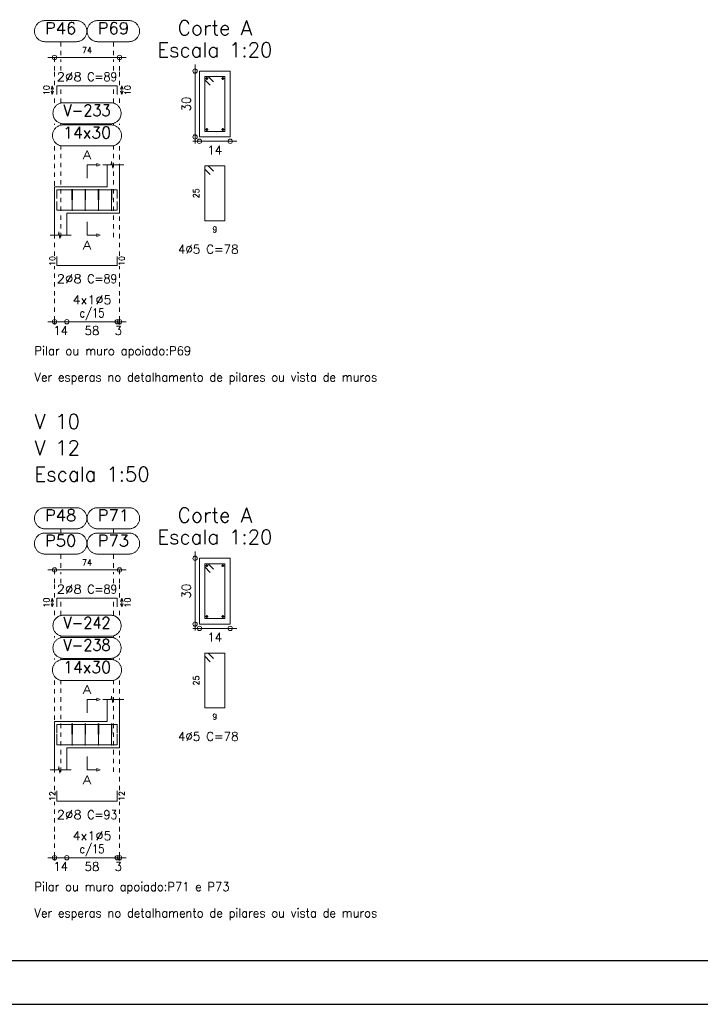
# Model space of a CAD drawing. Header units: millimetres. Extents: x -80 to 444, y 0 to 170.
# Tile 89 of 133: x 230 to 245, y 65 to 87. Entities that reach past the tile are written whole.
import ezdxf
from ezdxf.enums import TextEntityAlignment as Align

# ---------------------------------------------------------------- set-up
doc = ezdxf.new("R2010")
doc.units = ezdxf.units.MM
doc.linetypes.add('CYPE_PUNTO', pattern=[0.075, 0, -0.075])
for name, color, linetype, lineweight in [('ARM_COMPRIMENTOS', 3, 'Continuous', 0), ('ARM_DENTRO_VIGA', 4, 'Continuous', 15), ('ARM_ESTRIBOS', 3, 'Continuous', 0), ('ARM_TEXTOS', 3, 'Continuous', 0), ('COT_COTAS', 3, 'Continuous', 0), ('COT_EST', 3, 'Continuous', 0), ('COT_LIN_APOIOS', 2, 'CYPE_PUNTO', 0), ('COT_LIN_AUX_COTA', 2, 'CYPE_PUNTO', 0), ('MARCAS_PLANTA', 3, 'Continuous', 0), ('REF_ESCALA', 3, 'Continuous', 0), ('REF_NOME', 3, 'Continuous', 0), ('REF_REFERENCIA', 3, 'Continuous', 0), ('SEC_CONTORNOS', 2, 'Continuous', 9), ('SEC_DIM_VIGA', 3, 'Continuous', 0), ('TEXTO_REF_NOME', 3, 'Continuous', 0), ('TEXTO_REF_REFERENCIA', 3, 'Continuous', 0), ('TXT_COMP', 3, 'Continuous', 0), ('TXT_EST', 3, 'Continuous', 0)]:
    doc.layers.add(name, color=color, linetype=linetype, lineweight=lineweight)
doc.styles.add('CYPETXT', font='romans', dxfattribs={"height": 0.2})

msp = doc.modelspace()

# ---------------------------------------------------------------- linework, layer by layer
at = {"color": 2}
msp.add_lwpolyline([(180, 124.4), (180, 65), (264.1, 65), (264.1, 124.4)], close=True, dxfattribs=at)
at = {"color": 6}
msp.add_lwpolyline([(182.5, 123.4), (182.5, 66), (263.1, 66), (263.1, 123.4)], close=True, dxfattribs=at)
at = {"layer": 'ARM_COMPRIMENTOS'}
for p, q in [((230.5006, 85.9294), (230.4706, 85.8544)), ((230.5006, 85.9294), (230.5306, 85.8544)), ((230.5006, 85.7294), (230.5006, 85.9294)), ((232.0806, 85.9294), (232.0506, 85.8544)), ((232.0806, 85.9294), (232.1106, 85.8544)), ((232.0806, 85.9294), (232.0806, 85.7294)), ((230.5006, 85.7294), (230.4706, 85.8044)), ((230.5006, 85.7294), (230.5306, 85.8044)), ((232.0806, 85.7294), (232.0506, 85.8044)), ((232.0806, 85.7294), (232.1106, 85.8044)), ((230.5006, 74.2534), (230.4706, 74.1784)), ((230.5006, 74.0534), (230.4706, 74.1284)), ((230.5006, 74.2534), (230.5306, 74.1784)), ((230.5006, 74.0534), (230.5006, 74.2534)), ((230.5006, 74.0534), (230.5306, 74.1284)), ((232.0806, 74.2534), (232.0506, 74.1784)), ((232.0806, 74.0534), (232.0506, 74.1284)), ((232.0806, 74.2534), (232.1106, 74.1784)), ((232.0806, 74.2534), (232.0806, 74.0534)), ((232.0806, 74.0534), (232.1106, 74.1284))]:
    msp.add_line(p, q, dxfattribs=at)
at = {"layer": 'ARM_DENTRO_VIGA'}
for p, q in [((233.9911, 86.0944), (234.0511, 86.0944)), ((234.0211, 86.1244), (234.0211, 86.0644)), ((234.3511, 86.0944), (234.4111, 86.0944)), ((234.3811, 86.1244), (234.3811, 86.0644)), ((233.9911, 84.9344), (234.0511, 84.9344)), ((234.0211, 84.9644), (234.0211, 84.9044)), ((234.3511, 84.9344), (234.4111, 84.9344)), ((234.3811, 84.9644), (234.3811, 84.9044)), ((233.9911, 74.9944), (234.0511, 74.9944)), ((234.0211, 75.0244), (234.0211, 74.9644)), ((234.3511, 74.9944), (234.4111, 74.9944)), ((234.3811, 75.0244), (234.3811, 74.9644)), ((233.9911, 73.8344), (234.0511, 73.8344)), ((234.0211, 73.8644), (234.0211, 73.8044)), ((234.3511, 73.8344), (234.4111, 73.8344)), ((234.3811, 73.8644), (234.3811, 73.8044))]:
    msp.add_line(p, q, dxfattribs=at)
for points in [[(230.6006, 85.7294), (230.6006, 85.9294), (231.9806, 85.9294), (231.9806, 85.7294)], [(230.6006, 83.3592), (230.6006, 83.5592), (231.9806, 83.5592), (231.9806, 83.3592)], [(230.6006, 83.2952), (230.6006, 83.0952), (231.9806, 83.0952), (231.9806, 83.2952)], [(230.6006, 82.0372), (230.6006, 81.8372), (231.9806, 81.8372), (231.9806, 82.0372)], [(230.6006, 74.0534), (230.6006, 74.2534), (231.9806, 74.2534), (231.9806, 74.0534)], [(230.6006, 71.1772), (230.6006, 71.3772), (231.9806, 71.3772), (231.9806, 71.1772)], [(230.6006, 71.1532), (230.6006, 70.9132), (231.9806, 70.9132), (231.9806, 71.1532)], [(230.6006, 69.8652), (230.6006, 69.6252), (231.9806, 69.6252), (231.9806, 69.8652)]]:
    msp.add_lwpolyline(points, dxfattribs=at)
for centre in [(234.0211, 86.0944), (234.3811, 86.0944), (234.0211, 84.9344), (234.3811, 84.9344), (234.0211, 74.9944), (234.3811, 74.9944), (234.0211, 73.8344), (234.3811, 73.8344)]:
    msp.add_circle(centre, 0.02, dxfattribs=at)
at = {"layer": 'ARM_ESTRIBOS'}
for points in [[(234.1736, 86.0169), (234.0511, 86.1394), (233.9761, 86.1394), (233.9761, 84.8894), (234.4261, 84.8894), (234.4261, 86.1394), (233.9761, 86.1394), (233.9761, 86.0644), (234.0986, 85.9419)], [(234.1736, 83.9819), (234.0511, 84.1044), (233.9761, 84.1044), (233.9761, 82.8544), (234.4261, 82.8544), (234.4261, 84.1044), (233.9761, 84.1044), (233.9761, 84.0294), (234.0986, 83.9069)], [(230.9566, 83.5282), (230.9566, 83.5772), (230.9516, 83.0772), (230.9466, 83.5772), (230.9466, 83.5472), (230.9466, 83.4982)], [(231.2566, 83.5282), (231.2566, 83.5772), (231.2516, 83.0772), (231.2466, 83.5772), (231.2466, 83.5472), (231.2466, 83.4982)], [(231.5566, 83.5282), (231.5566, 83.5772), (231.5516, 83.0772), (231.5466, 83.5772), (231.5466, 83.5472), (231.5466, 83.4982)], [(231.8566, 83.5282), (231.8566, 83.5772), (231.8516, 83.0772), (231.8466, 83.5772), (231.8466, 83.5472), (231.8466, 83.4982)], [(234.1736, 74.9169), (234.0511, 75.0394), (233.9761, 75.0394), (233.9761, 73.7894), (234.4261, 73.7894), (234.4261, 75.0394), (233.9761, 75.0394), (233.9761, 74.9644), (234.0986, 74.8419)], [(234.1736, 72.8819), (234.0511, 73.0044), (233.9761, 73.0044), (233.9761, 71.7544), (234.4261, 71.7544), (234.4261, 73.0044), (233.9761, 73.0044), (233.9761, 72.9294), (234.0986, 72.8069)], [(230.9566, 71.3462), (230.9566, 71.3952), (230.9516, 70.8952), (230.9466, 71.3952), (230.9466, 71.3652), (230.9466, 71.3162)], [(231.2566, 71.3462), (231.2566, 71.3952), (231.2516, 70.8952), (231.2466, 71.3952), (231.2466, 71.3652), (231.2466, 71.3162)], [(231.5566, 71.3462), (231.5566, 71.3952), (231.5516, 70.8952), (231.5466, 71.3952), (231.5466, 71.3652), (231.5466, 71.3162)], [(231.8566, 71.3462), (231.8566, 71.3952), (231.8516, 70.8952), (231.8466, 71.3952), (231.8466, 71.3652), (231.8466, 71.3162)]]:
    msp.add_lwpolyline(points, dxfattribs=at)
at = {"layer": 'COT_COTAS'}
for p, q in [((230.4006, 86.5744), (232.1806, 86.5744)), ((230.4006, 74.8984), (232.1806, 74.8984))]:
    msp.add_line(p, q, dxfattribs=at)
for centre in [(230.5506, 86.5744), (232.0306, 86.5744), (230.5506, 74.8984), (232.0306, 74.8984)]:
    msp.add_circle(centre, 0.05, dxfattribs=at)
at = {"layer": 'COT_EST'}
for points in [[(230.4006, 80.5522), (230.8306, 80.5522), (231.9806, 80.5522), (232.1806, 80.5522)], [(230.4006, 68.3402), (230.8306, 68.3402), (231.9806, 68.3402), (232.1806, 68.3402)]]:
    msp.add_lwpolyline(points, dxfattribs=at)
for centre in [(230.5506, 80.5522), (230.8306, 80.5522), (231.9806, 80.5522), (232.0306, 80.5522), (230.5506, 68.3402), (230.8306, 68.3402), (231.9806, 68.3402), (232.0306, 68.3402)]:
    msp.add_circle(centre, 0.05, dxfattribs=at)
at = {"layer": 'COT_LIN_APOIOS'}
for p, q in [((230.5506, 85.5432), (230.5506, 85.7144)), ((232.0306, 85.5432), (232.0306, 85.7144)), ((230.5506, 85.0372), (230.5506, 85.0632)), ((232.0306, 85.0372), (232.0306, 85.0632)), ((230.5506, 82.0522), (230.5506, 84.5572)), ((232.0306, 82.0522), (232.0306, 84.5572)), ((230.5506, 73.8672), (230.5506, 74.0384)), ((232.0306, 73.8672), (232.0306, 74.0384)), ((230.5506, 73.3612), (230.5506, 73.3872)), ((232.0306, 73.3612), (232.0306, 73.3872)), ((230.5506, 72.8552), (230.5506, 72.8812)), ((232.0306, 72.8552), (232.0306, 72.8812)), ((230.5506, 69.8802), (230.5506, 72.3752)), ((232.0306, 69.8802), (232.0306, 72.3752))]:
    msp.add_line(p, q, dxfattribs=at)
for points in [[(230.5506, 85.9444), (230.5506, 86.2744), (230.5506, 86.5494), (230.5506, 86.5744)], [(232.0306, 85.9444), (232.0306, 86.2744), (232.0306, 86.5494), (232.0306, 86.5744)], [(230.5506, 80.4922), (230.5506, 80.5272), (230.5506, 80.5772), (230.5506, 81.1522), (230.5506, 81.8222)], [(232.0306, 80.4922), (232.0306, 80.5272), (232.0306, 80.5772), (232.0306, 81.1522), (232.0306, 81.8222)], [(230.5506, 74.2684), (230.5506, 74.5984), (230.5506, 74.8734), (230.5506, 74.8984)], [(232.0306, 74.2684), (232.0306, 74.5984), (232.0306, 74.8734), (232.0306, 74.8984)], [(230.5506, 68.2802), (230.5506, 68.3152), (230.5506, 68.3652), (230.5506, 68.9402), (230.5506, 69.6102)], [(232.0306, 68.2802), (232.0306, 68.3152), (232.0306, 68.3652), (232.0306, 68.9402), (232.0306, 69.6102)]]:
    msp.add_lwpolyline(points, dxfattribs=at)
at = {"layer": 'COT_LIN_AUX_COTA'}
for p, q in [((230.6906, 86.2744), (230.6906, 86.5244)), ((231.8906, 86.2744), (231.8906, 86.5244)), ((230.6906, 85.5432), (230.6906, 85.8544)), ((231.8906, 85.5432), (231.8906, 85.8544)), ((230.6906, 85.0372), (230.6906, 85.0632)), ((231.8906, 85.0372), (231.8906, 85.0632)), ((230.6906, 82.4772), (230.6906, 84.5572)), ((231.8906, 82.4772), (231.8906, 84.5572)), ((230.6906, 75.7384), (230.6906, 75.8344)), ((231.8906, 75.7384), (231.8906, 75.8344)), ((230.6906, 74.5984), (230.6906, 74.8484)), ((231.8906, 74.5984), (231.8906, 74.8484)), ((230.6906, 73.8672), (230.6906, 74.1784)), ((231.8906, 73.8672), (231.8906, 74.1784)), ((230.6906, 73.3612), (230.6906, 73.3872)), ((231.8906, 73.3612), (231.8906, 73.3872)), ((230.6906, 72.8552), (230.6906, 72.8812)), ((231.8906, 72.8552), (231.8906, 72.8812)), ((230.6906, 70.2952), (230.6906, 72.3752)), ((231.8906, 70.2952), (231.8906, 72.3752))]:
    msp.add_line(p, q, dxfattribs=at)
for points in [[(230.6906, 86.6244), (230.6906, 86.8344), (230.6906, 86.9344)], [(231.8906, 86.6244), (231.8906, 86.8344), (231.8906, 86.9344)], [(230.6906, 74.9484), (230.6906, 75.1584), (230.6906, 75.2584)], [(231.8906, 74.9484), (231.8906, 75.1584), (231.8906, 75.2584)]]:
    msp.add_lwpolyline(points, dxfattribs=at)
at = {"layer": 'MARCAS_PLANTA'}
for points in [[(231.2906, 83.8272), (231.2906, 84.1272), (231.5156, 84.1272), (231.5156, 84.1572), (231.5906, 84.1272), (231.5156, 84.0972), (231.5156, 84.1272)], [(231.2906, 82.8272), (231.2906, 82.5272), (231.5156, 82.5272), (231.5156, 82.5572), (231.5906, 82.5272), (231.5156, 82.4972), (231.5156, 82.5272)], [(231.2906, 71.6452), (231.2906, 71.9452), (231.5156, 71.9452), (231.5156, 71.9752), (231.5906, 71.9452), (231.5156, 71.9152), (231.5156, 71.9452)], [(231.2906, 70.6452), (231.2906, 70.3452), (231.5156, 70.3452), (231.5156, 70.3752), (231.5906, 70.3452), (231.5156, 70.3152), (231.5156, 70.3452)]]:
    msp.add_lwpolyline(points, dxfattribs=at)
at = {"layer": 'REF_NOME'}
for points in [[(231.8266, 85.5432), (231.8427, 85.5426), (231.8586, 85.541), (231.8745, 85.5384), (231.8901, 85.5347), (231.9054, 85.5299), (231.9203, 85.5241), (231.9349, 85.5174), (231.949, 85.5097), (231.9625, 85.501), (231.9754, 85.4915), (231.9876, 85.4812), (231.9992, 85.47), (232.0099, 85.4581), (232.0199, 85.4455), (232.0289, 85.4323), (232.0371, 85.4185), (232.0443, 85.4042), (232.0506, 85.3894), (232.0559, 85.3743), (232.0601, 85.3588), (232.0633, 85.3431), (232.0654, 85.3272), (232.0665, 85.3112), (232.0665, 85.2952), (232.0654, 85.2792), (232.0633, 85.2633), (232.0601, 85.2475), (232.0559, 85.2321), (232.0506, 85.2169), (232.0443, 85.2022), (232.0371, 85.1878), (232.0289, 85.174), (232.0199, 85.1608), (232.0099, 85.1482), (231.9992, 85.1363), (231.9876, 85.1252), (231.9754, 85.1148), (231.9625, 85.1053), (231.949, 85.0967), (231.9349, 85.089), (231.9203, 85.0822), (231.9054, 85.0765), (231.8901, 85.0717), (231.8745, 85.068), (231.8586, 85.0653), (231.8427, 85.0637), (231.8266, 85.0632), (230.7546, 85.0632), (230.7386, 85.0637), (230.7227, 85.0653), (230.7068, 85.068), (230.6912, 85.0717), (230.6759, 85.0765), (230.661, 85.0822), (230.6464, 85.089), (230.6323, 85.0967), (230.6188, 85.1053), (230.6059, 85.1148), (230.5937, 85.1252), (230.5821, 85.1363), (230.5714, 85.1482), (230.5614, 85.1608), (230.5524, 85.174), (230.5442, 85.1878), (230.5369, 85.2022), (230.5307, 85.2169), (230.5254, 85.2321), (230.5212, 85.2475), (230.518, 85.2633), (230.5159, 85.2792), (230.5148, 85.2952), (230.5148, 85.3112), (230.5159, 85.3272), (230.518, 85.3431), (230.5212, 85.3588), (230.5254, 85.3743), (230.5307, 85.3894), (230.5369, 85.4042), (230.5442, 85.4185), (230.5524, 85.4323), (230.5614, 85.4455), (230.5714, 85.4581), (230.5821, 85.47), (230.5937, 85.4812), (230.6059, 85.4915), (230.6188, 85.501), (230.6323, 85.5097), (230.6464, 85.5174), (230.661, 85.5241), (230.6759, 85.5299), (230.6912, 85.5347), (230.7068, 85.5384), (230.7227, 85.541), (230.7386, 85.5426), (230.7546, 85.5432), (231.8266, 85.5432)], [(231.8366, 85.0372), (231.8527, 85.0366), (231.8686, 85.035), (231.8845, 85.0324), (231.9001, 85.0287), (231.9154, 85.0239), (231.9303, 85.0181), (231.9449, 85.0114), (231.959, 85.0037), (231.9725, 84.995), (231.9854, 84.9855), (231.9976, 84.9752), (232.0092, 84.964), (232.0199, 84.9521), (232.0299, 84.9395), (232.0389, 84.9263), (232.0471, 84.9125), (232.0543, 84.8982), (232.0606, 84.8834), (232.0659, 84.8683), (232.0701, 84.8528), (232.0733, 84.8371), (232.0754, 84.8212), (232.0765, 84.8052), (232.0765, 84.7892), (232.0754, 84.7732), (232.0733, 84.7573), (232.0701, 84.7415), (232.0659, 84.7261), (232.0606, 84.7109), (232.0543, 84.6962), (232.0471, 84.6818), (232.0389, 84.668), (232.0299, 84.6548), (232.0199, 84.6422), (232.0092, 84.6303), (231.9976, 84.6192), (231.9854, 84.6088), (231.9725, 84.5993), (231.959, 84.5907), (231.9449, 84.583), (231.9303, 84.5762), (231.9154, 84.5705), (231.9001, 84.5657), (231.8845, 84.562), (231.8686, 84.5593), (231.8527, 84.5577), (231.8366, 84.5572), (230.7446, 84.5572), (230.7286, 84.5577), (230.7127, 84.5593), (230.6968, 84.562), (230.6812, 84.5657), (230.6659, 84.5705), (230.651, 84.5762), (230.6364, 84.583), (230.6223, 84.5907), (230.6088, 84.5993), (230.5959, 84.6088), (230.5837, 84.6192), (230.5721, 84.6303), (230.5614, 84.6422), (230.5514, 84.6548), (230.5424, 84.668), (230.5342, 84.6818), (230.5269, 84.6962), (230.5207, 84.7109), (230.5154, 84.7261), (230.5112, 84.7415), (230.508, 84.7573), (230.5059, 84.7732), (230.5048, 84.7892), (230.5048, 84.8052), (230.5059, 84.8212), (230.508, 84.8371), (230.5112, 84.8528), (230.5154, 84.8683), (230.5207, 84.8834), (230.5269, 84.8982), (230.5342, 84.9125), (230.5424, 84.9263), (230.5514, 84.9395), (230.5614, 84.9521), (230.5721, 84.964), (230.5837, 84.9752), (230.5959, 84.9855), (230.6088, 84.995), (230.6223, 85.0037), (230.6364, 85.0114), (230.651, 85.0181), (230.6659, 85.0239), (230.6812, 85.0287), (230.6968, 85.0324), (230.7127, 85.035), (230.7286, 85.0366), (230.7446, 85.0372), (231.8366, 85.0372)], [(231.8266, 73.8672), (231.8427, 73.8666), (231.8586, 73.865), (231.8745, 73.8624), (231.8901, 73.8587), (231.9054, 73.8539), (231.9203, 73.8481), (231.9349, 73.8414), (231.949, 73.8337), (231.9625, 73.825), (231.9754, 73.8155), (231.9876, 73.8052), (231.9992, 73.794), (232.0099, 73.7821), (232.0199, 73.7695), (232.0289, 73.7563), (232.0371, 73.7425), (232.0443, 73.7282), (232.0506, 73.7134), (232.0559, 73.6983), (232.0601, 73.6828), (232.0633, 73.6671), (232.0654, 73.6512), (232.0665, 73.6352), (232.0665, 73.6192), (232.0654, 73.6032), (232.0633, 73.5873), (232.0601, 73.5715), (232.0559, 73.5561), (232.0506, 73.5409), (232.0443, 73.5262), (232.0371, 73.5118), (232.0289, 73.498), (232.0199, 73.4848), (232.0099, 73.4722), (231.9992, 73.4603), (231.9876, 73.4492), (231.9754, 73.4388), (231.9625, 73.4293), (231.949, 73.4207), (231.9349, 73.413), (231.9203, 73.4062), (231.9054, 73.4005), (231.8901, 73.3957), (231.8745, 73.392), (231.8586, 73.3893), (231.8427, 73.3877), (231.8266, 73.3872), (230.7546, 73.3872), (230.7386, 73.3877), (230.7227, 73.3893), (230.7068, 73.392), (230.6912, 73.3957), (230.6759, 73.4005), (230.661, 73.4062), (230.6464, 73.413), (230.6323, 73.4207), (230.6188, 73.4293), (230.6059, 73.4388), (230.5937, 73.4492), (230.5821, 73.4603), (230.5714, 73.4722), (230.5614, 73.4848), (230.5524, 73.498), (230.5442, 73.5118), (230.5369, 73.5262), (230.5307, 73.5409), (230.5254, 73.5561), (230.5212, 73.5715), (230.518, 73.5873), (230.5159, 73.6032), (230.5148, 73.6192), (230.5148, 73.6352), (230.5159, 73.6512), (230.518, 73.6671), (230.5212, 73.6828), (230.5254, 73.6983), (230.5307, 73.7134), (230.5369, 73.7282), (230.5442, 73.7425), (230.5524, 73.7563), (230.5614, 73.7695), (230.5714, 73.7821), (230.5821, 73.794), (230.5937, 73.8052), (230.6059, 73.8155), (230.6188, 73.825), (230.6323, 73.8337), (230.6464, 73.8414), (230.661, 73.8481), (230.6759, 73.8539), (230.6912, 73.8587), (230.7068, 73.8624), (230.7227, 73.865), (230.7386, 73.8666), (230.7546, 73.8672), (231.8266, 73.8672)], [(231.8266, 73.3612), (231.8427, 73.3606), (231.8586, 73.359), (231.8745, 73.3564), (231.8901, 73.3527), (231.9054, 73.3479), (231.9203, 73.3421), (231.9349, 73.3354), (231.949, 73.3277), (231.9625, 73.319), (231.9754, 73.3095), (231.9876, 73.2992), (231.9992, 73.288), (232.0099, 73.2761), (232.0199, 73.2635), (232.0289, 73.2503), (232.0371, 73.2365), (232.0443, 73.2222), (232.0506, 73.2074), (232.0559, 73.1923), (232.0601, 73.1768), (232.0633, 73.1611), (232.0654, 73.1452), (232.0665, 73.1292), (232.0665, 73.1132), (232.0654, 73.0972), (232.0633, 73.0813), (232.0601, 73.0655), (232.0559, 73.0501), (232.0506, 73.0349), (232.0443, 73.0202), (232.0371, 73.0058), (232.0289, 72.992), (232.0199, 72.9788), (232.0099, 72.9662), (231.9992, 72.9543), (231.9876, 72.9432), (231.9754, 72.9328), (231.9625, 72.9233), (231.949, 72.9147), (231.9349, 72.907), (231.9203, 72.9002), (231.9054, 72.8945), (231.8901, 72.8897), (231.8745, 72.886), (231.8586, 72.8833), (231.8427, 72.8817), (231.8266, 72.8812), (230.7546, 72.8812), (230.7386, 72.8817), (230.7227, 72.8833), (230.7068, 72.886), (230.6912, 72.8897), (230.6759, 72.8945), (230.661, 72.9002), (230.6464, 72.907), (230.6323, 72.9147), (230.6188, 72.9233), (230.6059, 72.9328), (230.5937, 72.9432), (230.5821, 72.9543), (230.5714, 72.9662), (230.5614, 72.9788), (230.5524, 72.992), (230.5442, 73.0058), (230.5369, 73.0202), (230.5307, 73.0349), (230.5254, 73.0501), (230.5212, 73.0655), (230.518, 73.0813), (230.5159, 73.0972), (230.5148, 73.1132), (230.5148, 73.1292), (230.5159, 73.1452), (230.518, 73.1611), (230.5212, 73.1768), (230.5254, 73.1923), (230.5307, 73.2074), (230.5369, 73.2222), (230.5442, 73.2365), (230.5524, 73.2503), (230.5614, 73.2635), (230.5714, 73.2761), (230.5821, 73.288), (230.5937, 73.2992), (230.6059, 73.3095), (230.6188, 73.319), (230.6323, 73.3277), (230.6464, 73.3354), (230.661, 73.3421), (230.6759, 73.3479), (230.6912, 73.3527), (230.7068, 73.3564), (230.7227, 73.359), (230.7386, 73.3606), (230.7546, 73.3612), (231.8266, 73.3612)], [(231.8366, 72.8552), (231.8527, 72.8546), (231.8686, 72.853), (231.8845, 72.8504), (231.9001, 72.8467), (231.9154, 72.8419), (231.9303, 72.8361), (231.9449, 72.8294), (231.959, 72.8217), (231.9725, 72.813), (231.9854, 72.8035), (231.9976, 72.7932), (232.0092, 72.782), (232.0199, 72.7701), (232.0299, 72.7575), (232.0389, 72.7443), (232.0471, 72.7305), (232.0543, 72.7162), (232.0606, 72.7014), (232.0659, 72.6863), (232.0701, 72.6708), (232.0733, 72.6551), (232.0754, 72.6392), (232.0765, 72.6232), (232.0765, 72.6072), (232.0754, 72.5912), (232.0733, 72.5753), (232.0701, 72.5595), (232.0659, 72.5441), (232.0606, 72.5289), (232.0543, 72.5142), (232.0471, 72.4998), (232.0389, 72.486), (232.0299, 72.4728), (232.0199, 72.4602), (232.0092, 72.4483), (231.9976, 72.4372), (231.9854, 72.4268), (231.9725, 72.4173), (231.959, 72.4087), (231.9449, 72.401), (231.9303, 72.3942), (231.9154, 72.3885), (231.9001, 72.3837), (231.8845, 72.38), (231.8686, 72.3773), (231.8527, 72.3757), (231.8366, 72.3752), (230.7446, 72.3752), (230.7286, 72.3757), (230.7127, 72.3773), (230.6968, 72.38), (230.6812, 72.3837), (230.6659, 72.3885), (230.651, 72.3942), (230.6364, 72.401), (230.6223, 72.4087), (230.6088, 72.4173), (230.5959, 72.4268), (230.5837, 72.4372), (230.5721, 72.4483), (230.5614, 72.4602), (230.5514, 72.4728), (230.5424, 72.486), (230.5342, 72.4998), (230.5269, 72.5142), (230.5207, 72.5289), (230.5154, 72.5441), (230.5112, 72.5595), (230.508, 72.5753), (230.5059, 72.5912), (230.5048, 72.6072), (230.5048, 72.6232), (230.5059, 72.6392), (230.508, 72.6551), (230.5112, 72.6708), (230.5154, 72.6863), (230.5207, 72.7014), (230.5269, 72.7162), (230.5342, 72.7305), (230.5424, 72.7443), (230.5514, 72.7575), (230.5614, 72.7701), (230.5721, 72.782), (230.5837, 72.7932), (230.5959, 72.8035), (230.6088, 72.813), (230.6223, 72.8217), (230.6364, 72.8294), (230.651, 72.8361), (230.6659, 72.8419), (230.6812, 72.8467), (230.6968, 72.8504), (230.7127, 72.853), (230.7286, 72.8546), (230.7446, 72.8552), (231.8366, 72.8552)]]:
    msp.add_lwpolyline(points, close=True, dxfattribs=at)
at = {"layer": 'REF_REFERENCIA'}
for points in [[(231.0486, 87.4144), (231.0647, 87.4139), (231.0806, 87.4123), (231.0965, 87.4096), (231.1121, 87.4059), (231.1274, 87.4012), (231.1423, 87.3954), (231.1569, 87.3886), (231.171, 87.3809), (231.1845, 87.3723), (231.1974, 87.3628), (231.2096, 87.3524), (231.2212, 87.3413), (231.2319, 87.3294), (231.2419, 87.3168), (231.2509, 87.3036), (231.2591, 87.2898), (231.2663, 87.2755), (231.2726, 87.2607), (231.2779, 87.2455), (231.2821, 87.2301), (231.2853, 87.2143), (231.2874, 87.1985), (231.2885, 87.1824), (231.2885, 87.1664), (231.2874, 87.1504), (231.2853, 87.1345), (231.2821, 87.1188), (231.2779, 87.1033), (231.2726, 87.0882), (231.2663, 87.0734), (231.2591, 87.0591), (231.2509, 87.0453), (231.2419, 87.0321), (231.2319, 87.0195), (231.2212, 87.0076), (231.2096, 86.9964), (231.1974, 86.9861), (231.1845, 86.9766), (231.171, 86.9679), (231.1569, 86.9602), (231.1423, 86.9535), (231.1274, 86.9477), (231.1121, 86.943), (231.0965, 86.9392), (231.0806, 86.9366), (231.0647, 86.935), (231.0486, 86.9344), (230.3326, 86.9344), (230.3166, 86.935), (230.3007, 86.9366), (230.2848, 86.9392), (230.2692, 86.943), (230.2539, 86.9477), (230.239, 86.9535), (230.2244, 86.9602), (230.2103, 86.9679), (230.1968, 86.9766), (230.1839, 86.9861), (230.1717, 86.9964), (230.1601, 87.0076), (230.1494, 87.0195), (230.1394, 87.0321), (230.1304, 87.0453), (230.1222, 87.0591), (230.1149, 87.0734), (230.1087, 87.0882), (230.1034, 87.1033), (230.0992, 87.1188), (230.096, 87.1345), (230.0939, 87.1504), (230.0928, 87.1664), (230.0928, 87.1824), (230.0939, 87.1985), (230.096, 87.2143), (230.0992, 87.2301), (230.1034, 87.2455), (230.1087, 87.2607), (230.1149, 87.2755), (230.1222, 87.2898), (230.1304, 87.3036), (230.1394, 87.3168), (230.1494, 87.3294), (230.1601, 87.3413), (230.1717, 87.3524), (230.1839, 87.3628), (230.1968, 87.3723), (230.2103, 87.3809), (230.2244, 87.3886), (230.239, 87.3954), (230.2539, 87.4012), (230.2692, 87.4059), (230.2848, 87.4096), (230.3007, 87.4123), (230.3166, 87.4139), (230.3326, 87.4144), (231.0486, 87.4144)], [(232.2486, 87.4144), (232.2647, 87.4139), (232.2806, 87.4123), (232.2965, 87.4096), (232.3121, 87.4059), (232.3274, 87.4012), (232.3423, 87.3954), (232.3569, 87.3886), (232.371, 87.3809), (232.3845, 87.3723), (232.3974, 87.3628), (232.4096, 87.3524), (232.4212, 87.3413), (232.4319, 87.3294), (232.4419, 87.3168), (232.4509, 87.3036), (232.4591, 87.2898), (232.4663, 87.2755), (232.4726, 87.2607), (232.4779, 87.2455), (232.4821, 87.2301), (232.4853, 87.2143), (232.4874, 87.1985), (232.4885, 87.1824), (232.4885, 87.1664), (232.4874, 87.1504), (232.4853, 87.1345), (232.4821, 87.1188), (232.4779, 87.1033), (232.4726, 87.0882), (232.4663, 87.0734), (232.4591, 87.0591), (232.4509, 87.0453), (232.4419, 87.0321), (232.4319, 87.0195), (232.4212, 87.0076), (232.4096, 86.9964), (232.3974, 86.9861), (232.3845, 86.9766), (232.371, 86.9679), (232.3569, 86.9602), (232.3423, 86.9535), (232.3274, 86.9477), (232.3121, 86.943), (232.2965, 86.9392), (232.2806, 86.9366), (232.2647, 86.935), (232.2486, 86.9344), (231.5326, 86.9344), (231.5166, 86.935), (231.5007, 86.9366), (231.4848, 86.9392), (231.4692, 86.943), (231.4539, 86.9477), (231.439, 86.9535), (231.4244, 86.9602), (231.4103, 86.9679), (231.3968, 86.9766), (231.3839, 86.9861), (231.3717, 86.9964), (231.3601, 87.0076), (231.3494, 87.0195), (231.3394, 87.0321), (231.3304, 87.0453), (231.3222, 87.0591), (231.3149, 87.0734), (231.3087, 87.0882), (231.3034, 87.1033), (231.2992, 87.1188), (231.296, 87.1345), (231.2939, 87.1504), (231.2928, 87.1664), (231.2928, 87.1824), (231.2939, 87.1985), (231.296, 87.2143), (231.2992, 87.2301), (231.3034, 87.2455), (231.3087, 87.2607), (231.3149, 87.2755), (231.3222, 87.2898), (231.3304, 87.3036), (231.3394, 87.3168), (231.3494, 87.3294), (231.3601, 87.3413), (231.3717, 87.3524), (231.3839, 87.3628), (231.3968, 87.3723), (231.4103, 87.3809), (231.4244, 87.3886), (231.439, 87.3954), (231.4539, 87.4012), (231.4692, 87.4059), (231.4848, 87.4096), (231.5007, 87.4123), (231.5166, 87.4139), (231.5326, 87.4144), (232.2486, 87.4144)], [(231.0486, 76.3144), (231.0647, 76.3139), (231.0806, 76.3123), (231.0965, 76.3096), (231.1121, 76.3059), (231.1274, 76.3012), (231.1423, 76.2954), (231.1569, 76.2886), (231.171, 76.2809), (231.1845, 76.2723), (231.1974, 76.2628), (231.2096, 76.2524), (231.2212, 76.2413), (231.2319, 76.2294), (231.2419, 76.2168), (231.2509, 76.2036), (231.2591, 76.1898), (231.2663, 76.1755), (231.2726, 76.1607), (231.2779, 76.1455), (231.2821, 76.1301), (231.2853, 76.1143), (231.2874, 76.0985), (231.2885, 76.0824), (231.2885, 76.0664), (231.2874, 76.0504), (231.2853, 76.0345), (231.2821, 76.0188), (231.2779, 76.0033), (231.2726, 75.9882), (231.2663, 75.9734), (231.2591, 75.9591), (231.2509, 75.9453), (231.2419, 75.9321), (231.2319, 75.9195), (231.2212, 75.9076), (231.2096, 75.8964), (231.1974, 75.8861), (231.1845, 75.8766), (231.171, 75.8679), (231.1569, 75.8602), (231.1423, 75.8535), (231.1274, 75.8477), (231.1121, 75.843), (231.0965, 75.8392), (231.0806, 75.8366), (231.0647, 75.835), (231.0486, 75.8344), (230.3326, 75.8344), (230.3166, 75.835), (230.3007, 75.8366), (230.2848, 75.8392), (230.2692, 75.843), (230.2539, 75.8477), (230.239, 75.8535), (230.2244, 75.8602), (230.2103, 75.8679), (230.1968, 75.8766), (230.1839, 75.8861), (230.1717, 75.8964), (230.1601, 75.9076), (230.1494, 75.9195), (230.1394, 75.9321), (230.1304, 75.9453), (230.1222, 75.9591), (230.1149, 75.9734), (230.1087, 75.9882), (230.1034, 76.0033), (230.0992, 76.0188), (230.096, 76.0345), (230.0939, 76.0504), (230.0928, 76.0664), (230.0928, 76.0824), (230.0939, 76.0985), (230.096, 76.1143), (230.0992, 76.1301), (230.1034, 76.1455), (230.1087, 76.1607), (230.1149, 76.1755), (230.1222, 76.1898), (230.1304, 76.2036), (230.1394, 76.2168), (230.1494, 76.2294), (230.1601, 76.2413), (230.1717, 76.2524), (230.1839, 76.2628), (230.1968, 76.2723), (230.2103, 76.2809), (230.2244, 76.2886), (230.239, 76.2954), (230.2539, 76.3012), (230.2692, 76.3059), (230.2848, 76.3096), (230.3007, 76.3123), (230.3166, 76.3139), (230.3326, 76.3144), (231.0486, 76.3144)], [(232.2486, 76.3144), (232.2647, 76.3139), (232.2806, 76.3123), (232.2965, 76.3096), (232.3121, 76.3059), (232.3274, 76.3012), (232.3423, 76.2954), (232.3569, 76.2886), (232.371, 76.2809), (232.3845, 76.2723), (232.3974, 76.2628), (232.4096, 76.2524), (232.4212, 76.2413), (232.4319, 76.2294), (232.4419, 76.2168), (232.4509, 76.2036), (232.4591, 76.1898), (232.4663, 76.1755), (232.4726, 76.1607), (232.4779, 76.1455), (232.4821, 76.1301), (232.4853, 76.1143), (232.4874, 76.0985), (232.4885, 76.0824), (232.4885, 76.0664), (232.4874, 76.0504), (232.4853, 76.0345), (232.4821, 76.0188), (232.4779, 76.0033), (232.4726, 75.9882), (232.4663, 75.9734), (232.4591, 75.9591), (232.4509, 75.9453), (232.4419, 75.9321), (232.4319, 75.9195), (232.4212, 75.9076), (232.4096, 75.8964), (232.3974, 75.8861), (232.3845, 75.8766), (232.371, 75.8679), (232.3569, 75.8602), (232.3423, 75.8535), (232.3274, 75.8477), (232.3121, 75.843), (232.2965, 75.8392), (232.2806, 75.8366), (232.2647, 75.835), (232.2486, 75.8344), (231.5326, 75.8344), (231.5166, 75.835), (231.5007, 75.8366), (231.4848, 75.8392), (231.4692, 75.843), (231.4539, 75.8477), (231.439, 75.8535), (231.4244, 75.8602), (231.4103, 75.8679), (231.3968, 75.8766), (231.3839, 75.8861), (231.3717, 75.8964), (231.3601, 75.9076), (231.3494, 75.9195), (231.3394, 75.9321), (231.3304, 75.9453), (231.3222, 75.9591), (231.3149, 75.9734), (231.3087, 75.9882), (231.3034, 76.0033), (231.2992, 76.0188), (231.296, 76.0345), (231.2939, 76.0504), (231.2928, 76.0664), (231.2928, 76.0824), (231.2939, 76.0985), (231.296, 76.1143), (231.2992, 76.1301), (231.3034, 76.1455), (231.3087, 76.1607), (231.3149, 76.1755), (231.3222, 76.1898), (231.3304, 76.2036), (231.3394, 76.2168), (231.3494, 76.2294), (231.3601, 76.2413), (231.3717, 76.2524), (231.3839, 76.2628), (231.3968, 76.2723), (231.4103, 76.2809), (231.4244, 76.2886), (231.439, 76.2954), (231.4539, 76.3012), (231.4692, 76.3059), (231.4848, 76.3096), (231.5007, 76.3123), (231.5166, 76.3139), (231.5326, 76.3144), (232.2486, 76.3144)], [(231.0486, 75.7384), (231.0647, 75.7379), (231.0806, 75.7363), (231.0965, 75.7336), (231.1121, 75.7299), (231.1274, 75.7252), (231.1423, 75.7194), (231.1569, 75.7126), (231.171, 75.7049), (231.1845, 75.6963), (231.1974, 75.6868), (231.2096, 75.6764), (231.2212, 75.6653), (231.2319, 75.6534), (231.2419, 75.6408), (231.2509, 75.6276), (231.2591, 75.6138), (231.2663, 75.5995), (231.2726, 75.5847), (231.2779, 75.5695), (231.2821, 75.5541), (231.2853, 75.5383), (231.2874, 75.5225), (231.2885, 75.5064), (231.2885, 75.4904), (231.2874, 75.4744), (231.2853, 75.4585), (231.2821, 75.4428), (231.2779, 75.4273), (231.2726, 75.4122), (231.2663, 75.3974), (231.2591, 75.3831), (231.2509, 75.3693), (231.2419, 75.3561), (231.2319, 75.3435), (231.2212, 75.3316), (231.2096, 75.3204), (231.1974, 75.3101), (231.1845, 75.3006), (231.171, 75.2919), (231.1569, 75.2842), (231.1423, 75.2775), (231.1274, 75.2717), (231.1121, 75.267), (231.0965, 75.2632), (231.0806, 75.2606), (231.0647, 75.259), (231.0486, 75.2584), (230.3326, 75.2584), (230.3166, 75.259), (230.3007, 75.2606), (230.2848, 75.2632), (230.2692, 75.267), (230.2539, 75.2717), (230.239, 75.2775), (230.2244, 75.2842), (230.2103, 75.2919), (230.1968, 75.3006), (230.1839, 75.3101), (230.1717, 75.3204), (230.1601, 75.3316), (230.1494, 75.3435), (230.1394, 75.3561), (230.1304, 75.3693), (230.1222, 75.3831), (230.1149, 75.3974), (230.1087, 75.4122), (230.1034, 75.4273), (230.0992, 75.4428), (230.096, 75.4585), (230.0939, 75.4744), (230.0928, 75.4904), (230.0928, 75.5064), (230.0939, 75.5225), (230.096, 75.5383), (230.0992, 75.5541), (230.1034, 75.5695), (230.1087, 75.5847), (230.1149, 75.5995), (230.1222, 75.6138), (230.1304, 75.6276), (230.1394, 75.6408), (230.1494, 75.6534), (230.1601, 75.6653), (230.1717, 75.6764), (230.1839, 75.6868), (230.1968, 75.6963), (230.2103, 75.7049), (230.2244, 75.7126), (230.239, 75.7194), (230.2539, 75.7252), (230.2692, 75.7299), (230.2848, 75.7336), (230.3007, 75.7363), (230.3166, 75.7379), (230.3326, 75.7384), (231.0486, 75.7384)], [(232.2486, 75.7384), (232.2647, 75.7379), (232.2806, 75.7363), (232.2965, 75.7336), (232.3121, 75.7299), (232.3274, 75.7252), (232.3423, 75.7194), (232.3569, 75.7126), (232.371, 75.7049), (232.3845, 75.6963), (232.3974, 75.6868), (232.4096, 75.6764), (232.4212, 75.6653), (232.4319, 75.6534), (232.4419, 75.6408), (232.4509, 75.6276), (232.4591, 75.6138), (232.4663, 75.5995), (232.4726, 75.5847), (232.4779, 75.5695), (232.4821, 75.5541), (232.4853, 75.5383), (232.4874, 75.5225), (232.4885, 75.5064), (232.4885, 75.4904), (232.4874, 75.4744), (232.4853, 75.4585), (232.4821, 75.4428), (232.4779, 75.4273), (232.4726, 75.4122), (232.4663, 75.3974), (232.4591, 75.3831), (232.4509, 75.3693), (232.4419, 75.3561), (232.4319, 75.3435), (232.4212, 75.3316), (232.4096, 75.3204), (232.3974, 75.3101), (232.3845, 75.3006), (232.371, 75.2919), (232.3569, 75.2842), (232.3423, 75.2775), (232.3274, 75.2717), (232.3121, 75.267), (232.2965, 75.2632), (232.2806, 75.2606), (232.2647, 75.259), (232.2486, 75.2584), (231.5326, 75.2584), (231.5166, 75.259), (231.5007, 75.2606), (231.4848, 75.2632), (231.4692, 75.267), (231.4539, 75.2717), (231.439, 75.2775), (231.4244, 75.2842), (231.4103, 75.2919), (231.3968, 75.3006), (231.3839, 75.3101), (231.3717, 75.3204), (231.3601, 75.3316), (231.3494, 75.3435), (231.3394, 75.3561), (231.3304, 75.3693), (231.3222, 75.3831), (231.3149, 75.3974), (231.3087, 75.4122), (231.3034, 75.4273), (231.2992, 75.4428), (231.296, 75.4585), (231.2939, 75.4744), (231.2928, 75.4904), (231.2928, 75.5064), (231.2939, 75.5225), (231.296, 75.5383), (231.2992, 75.5541), (231.3034, 75.5695), (231.3087, 75.5847), (231.3149, 75.5995), (231.3222, 75.6138), (231.3304, 75.6276), (231.3394, 75.6408), (231.3494, 75.6534), (231.3601, 75.6653), (231.3717, 75.6764), (231.3839, 75.6868), (231.3968, 75.6963), (231.4103, 75.7049), (231.4244, 75.7126), (231.439, 75.7194), (231.4539, 75.7252), (231.4692, 75.7299), (231.4848, 75.7336), (231.5007, 75.7363), (231.5166, 75.7379), (231.5326, 75.7384), (232.2486, 75.7384)]]:
    msp.add_lwpolyline(points, close=True, dxfattribs=at)
at = {"layer": 'SEC_CONTORNOS'}
for p, q in [((231.7506, 83.6272), (231.7506, 84.1272)), ((230.5506, 83.0272), (230.5506, 83.6272)), ((230.5506, 83.6272), (230.8306, 83.6272)), ((230.8306, 82.5272), (230.8306, 83.0272)), ((231.7506, 83.0272), (232.0306, 83.0272)), ((231.7506, 71.4452), (231.7506, 71.9452)), ((230.5506, 70.8452), (230.5506, 71.4452)), ((230.5506, 71.4452), (230.8306, 71.4452)), ((230.8306, 70.3452), (230.8306, 70.8452)), ((231.7506, 70.8452), (232.0306, 70.8452))]:
    msp.add_line(p, q, dxfattribs=at)
for points in [[(233.8511, 86.2644), (233.8511, 84.7644), (234.5511, 84.7644), (234.5511, 86.2644), (233.8511, 86.2644)], [(233.8511, 75.1644), (233.8511, 73.6644), (234.5511, 73.6644), (234.5511, 75.1644), (233.8511, 75.1644)]]:
    msp.add_lwpolyline(points, close=True, dxfattribs=at)
for points in [[(231.6506, 84.1272), (231.8376, 84.1272), (231.8501, 84.2022), (231.8751, 84.0522), (231.8876, 84.1272), (232.1306, 84.1272)], [(232.0306, 83.0272), (232.0306, 83.6272), (232.0306, 84.1272)], [(230.5506, 83.6272), (230.8306, 83.6272), (231.7506, 83.6272)], [(230.5506, 82.5272), (230.5506, 83.0272), (230.5506, 83.6272)], [(230.8306, 83.0272), (231.7506, 83.0272), (232.0306, 83.0272), (232.0306, 83.6272)], [(230.4506, 82.5272), (230.6376, 82.5272), (230.6501, 82.6022), (230.6751, 82.4522), (230.6876, 82.5272), (230.9306, 82.5272)], [(231.6506, 71.9452), (231.8376, 71.9452), (231.8501, 72.0202), (231.8751, 71.8702), (231.8876, 71.9452), (232.1306, 71.9452)], [(232.0306, 70.8452), (232.0306, 71.4452), (232.0306, 71.9452)], [(230.5506, 71.4452), (230.8306, 71.4452), (231.7506, 71.4452)], [(230.5506, 70.3452), (230.5506, 70.8452), (230.5506, 71.4452)], [(230.8306, 70.8452), (231.7506, 70.8452), (232.0306, 70.8452), (232.0306, 71.4452)], [(230.4506, 70.3452), (230.6376, 70.3452), (230.6501, 70.4202), (230.6751, 70.2702), (230.6876, 70.3452), (230.9306, 70.3452)]]:
    msp.add_lwpolyline(points, dxfattribs=at)
at = {"layer": 'SEC_DIM_VIGA'}
for p, q in [((233.7511, 86.4144), (233.7511, 84.6144)), ((233.7011, 84.6644), (234.7011, 84.6644)), ((233.7511, 75.3144), (233.7511, 73.5144)), ((233.7011, 73.5644), (234.7011, 73.5644))]:
    msp.add_line(p, q, dxfattribs=at)
for centre in [(233.7511, 86.2644), (233.7511, 84.7644), (233.8511, 84.6644), (234.5511, 84.6644), (233.7511, 75.1644), (233.7511, 73.6644), (233.8511, 73.5644), (234.5511, 73.5644)]:
    msp.add_circle(centre, 0.05, dxfattribs=at)

# ---------------------------------------------------------------- texts
at = {"layer": 'ARM_COMPRIMENTOS', "style": 'CYPETXT', "width": 0.953514}
for s, p, p2 in [('10', (230.434, 85.7174), (230.434, 85.9414)), ('10', (232.2806, 85.7174), (232.2806, 85.9414)), ('10', (230.5673, 81.8252), (230.5673, 82.0492)), ('10', (232.1473, 81.8252), (232.1473, 82.0492)), ('10', (230.434, 74.0414), (230.434, 74.2654)), ('10', (232.2806, 74.0414), (232.2806, 74.2654)), ('12', (230.5673, 69.6332), (230.5673, 69.8572)), ('12', (232.1473, 69.6332), (232.1473, 69.8572))]:
    msp.add_text(s, height=0.13333, rotation=90, dxfattribs=at).set_placement(p, p2, align=Align.FIT)
at = {"layer": 'ARM_ESTRIBOS', "style": 'CYPETXT', "width": 0.883537}
for p, p2 in [((233.3611, 82.1044), (234.7411, 82.1044)), ((233.3611, 71.0044), (234.7411, 71.0044))]:
    msp.add_text('4%%c5 C=78', height=0.2, dxfattribs=at).set_placement(p, p2, align=Align.FIT)
at = {"layer": 'ARM_TEXTOS', "style": 'CYPETXT', "width": 1.06875}
for p, p2 in [((230.6006, 86.0344), (231.1706, 86.0344)), ((230.6006, 81.4322), (231.1706, 81.4322)), ((230.6006, 74.3584), (231.1706, 74.3584)), ((230.6006, 69.2202), (231.1706, 69.2202))]:
    msp.add_text('2%%c8', height=0.2, dxfattribs=at).set_placement(p, p2, align=Align.FIT)
at = {"layer": 'COT_COTAS', "style": 'CYPETXT', "width": 0.928421}
for p, p2 in [((231.1786, 86.6744), (231.4026, 86.6744)), ((231.1786, 74.9984), (231.4026, 74.9984))]:
    msp.add_text('74', height=0.13333, dxfattribs=at).set_placement(p, p2, align=Align.FIT)
at = {"layer": 'COT_EST', "style": 'CYPETXT'}
for s, width, p, p2 in [('14', 0.928421, (230.5226, 80.2522), (230.8586, 80.2522)), ('58', 0.953514, (231.2376, 80.2522), (231.5736, 80.2522)), ('3', 1.037647, (231.9216, 80.2522), (232.0896, 80.2522)), ('14', 0.928421, (230.5226, 68.0402), (230.8586, 68.0402)), ('58', 0.953514, (231.2376, 68.0402), (231.5736, 68.0402)), ('3', 1.037647, (231.9216, 68.0402), (232.0896, 68.0402))]:
    msp.add_text(s, height=0.2, dxfattribs=dict(at, width=width)).set_placement(p, p2, align=Align.FIT)
at = {"layer": 'MARCAS_PLANTA', "style": 'CYPETXT', "width": 1.241471}
for p, p2 in [((231.1901, 84.2572), (231.3911, 84.2572)), ((231.1901, 82.1972), (231.3911, 82.1972)), ((231.1901, 72.0752), (231.3911, 72.0752)), ((231.1901, 70.0152), (231.3911, 70.0152))]:
    msp.add_text('A', height=0.2, dxfattribs=at).set_placement(p, p2, align=Align.FIT)
at = {"layer": 'REF_ESCALA', "style": 'CYPETXT'}
for s, width, p, p2 in [('Pilar ou muro apoiado:P69', 0.851932, (230.0926, 79.7922), (233.6626, 79.7922)), ('Ver esperas no detalhamento de pilares ou vista de muros', 0.827909, (230.0926, 79.1922), (237.8986, 79.1922)), ('Pilar ou muro apoiado:P71 e P73', 0.830098, (230.0926, 67.5802), (234.5356, 67.5802)), ('Ver esperas no detalhamento de pilares ou vista de muros', 0.827909, (230.0926, 66.9802), (237.8986, 66.9802))]:
    msp.add_text(s, height=0.2, dxfattribs=dict(at, width=width)).set_placement(p, p2, align=Align.FIT)
at = {"layer": 'SEC_DIM_VIGA', "style": 'CYPETXT', "width": 0.953514}
for s, height, p, p2 in [('30', 0.2, (233.6511, 85.3464), (233.6511, 85.6824)), ('25', 0.13333, (233.8428, 83.3674), (233.8428, 83.5914)), ('30', 0.2, (233.6511, 74.2464), (233.6511, 74.5824)), ('25', 0.13333, (233.8428, 72.2674), (233.8428, 72.4914))]:
    msp.add_text(s, height=height, rotation=90, dxfattribs=at).set_placement(p, p2, align=Align.FIT)
at = {"layer": 'SEC_DIM_VIGA', "style": 'CYPETXT'}
for s, height, width, p, p2 in [('14', 0.2, 0.928421, (234.0331, 84.3644), (234.3691, 84.3644)), ('9', 0.1333, 1.1025, (234.1451, 82.5878), (234.2571, 82.5878)), ('14', 0.2, 0.928421, (234.0331, 73.2644), (234.3691, 73.2644)), ('9', 0.1333, 1.1025, (234.1451, 71.4878), (234.2571, 71.4878))]:
    msp.add_text(s, height=height, dxfattribs=dict(at, width=width)).set_placement(p, p2, align=Align.FIT)
at = {"layer": 'TEXTO_REF_NOME', "style": 'CYPETXT'}
for s, height, width, p, p2 in [('Corte A', 0.33333, 0.885124, (233.3511, 87.0811), (235.0511, 87.0811)), ('Escala 1:20', 0.333333, 0.879654, (232.8886, 86.5811), (235.5136, 86.5811)), ('V-233', 0.26667, 0.835842, (230.7546, 85.2365), (231.8266, 85.2365)), ('14x30', 0.26667, 0.91484, (230.7446, 84.7305), (231.8366, 84.7305)), ('V 10', 0.33333, 0.857961, (230.0926, 78.1144), (231.1276, 78.1144)), ('V 12', 0.33333, 0.857961, (230.0926, 77.5144), (231.1276, 77.5144)), ('Escala 1:50', 0.333333, 0.879654, (230.0926, 76.9144), (232.7176, 76.9144)), ('Corte A', 0.33333, 0.885124, (233.3511, 75.9811), (235.0511, 75.9811)), ('Escala 1:20', 0.333333, 0.879654, (232.8886, 75.4811), (235.5136, 75.4811)), ('V-242', 0.26667, 0.835842, (230.7546, 73.5605), (231.8266, 73.5605)), ('V-238', 0.26667, 0.835842, (230.7546, 73.0545), (231.8266, 73.0545)), ('14x30', 0.26667, 0.91484, (230.7446, 72.5485), (231.8366, 72.5485))]:
    msp.add_text(s, height=height, dxfattribs=dict(at, width=width)).set_placement(p, p2, align=Align.FIT)
at = {"layer": 'TEXTO_REF_REFERENCIA', "style": 'CYPETXT'}
for s, width, p, p2 in [('P46', 0.972155, (230.3326, 87.1078), (231.0486, 87.1078)), ('P69', 0.989211, (231.5326, 87.1078), (232.2486, 87.1078)), ('P48', 0.972155, (230.3326, 76.0078), (231.0486, 76.0078)), ('P71', 1.084327, (231.5326, 76.0078), (232.2486, 76.0078)), ('P50', 0.972155, (230.3326, 75.4318), (231.0486, 75.4318)), ('P73', 0.972155, (231.5326, 75.4318), (232.2486, 75.4318))]:
    msp.add_text(s, height=0.26667, dxfattribs=dict(at, width=width)).set_placement(p, p2, align=Align.FIT)
at = {"layer": 'TXT_COMP', "style": 'CYPETXT'}
for s, width, p, p2 in [(' C=89', 0.817788, (231.1706, 86.0344), (231.9806, 86.0344)), (' C=89', 0.817788, (231.1706, 81.4322), (231.9806, 81.4322)), (' C=89', 0.817788, (231.1706, 74.3584), (231.9806, 74.3584)), (' C=93', 0.81, (231.1706, 69.2202), (231.9806, 69.2202))]:
    msp.add_text(s, height=0.2, dxfattribs=dict(at, width=width)).set_placement(p, p2, align=Align.FIT)
at = {"layer": 'TXT_EST', "style": 'CYPETXT'}
for s, width, p, p2 in [('4x1%%c5', 0.999194, (230.9631, 80.9522), (231.8481, 80.9522)), ('c/15', 0.777273, (231.1206, 80.6522), (231.6906, 80.6522)), ('4x1%%c5', 0.999194, (230.9631, 68.7402), (231.8481, 68.7402)), ('c/15', 0.777273, (231.1206, 68.4402), (231.6906, 68.4402))]:
    msp.add_text(s, height=0.2, dxfattribs=dict(at, width=width)).set_placement(p, p2, align=Align.FIT)

doc.saveas('drawing.dxf')
